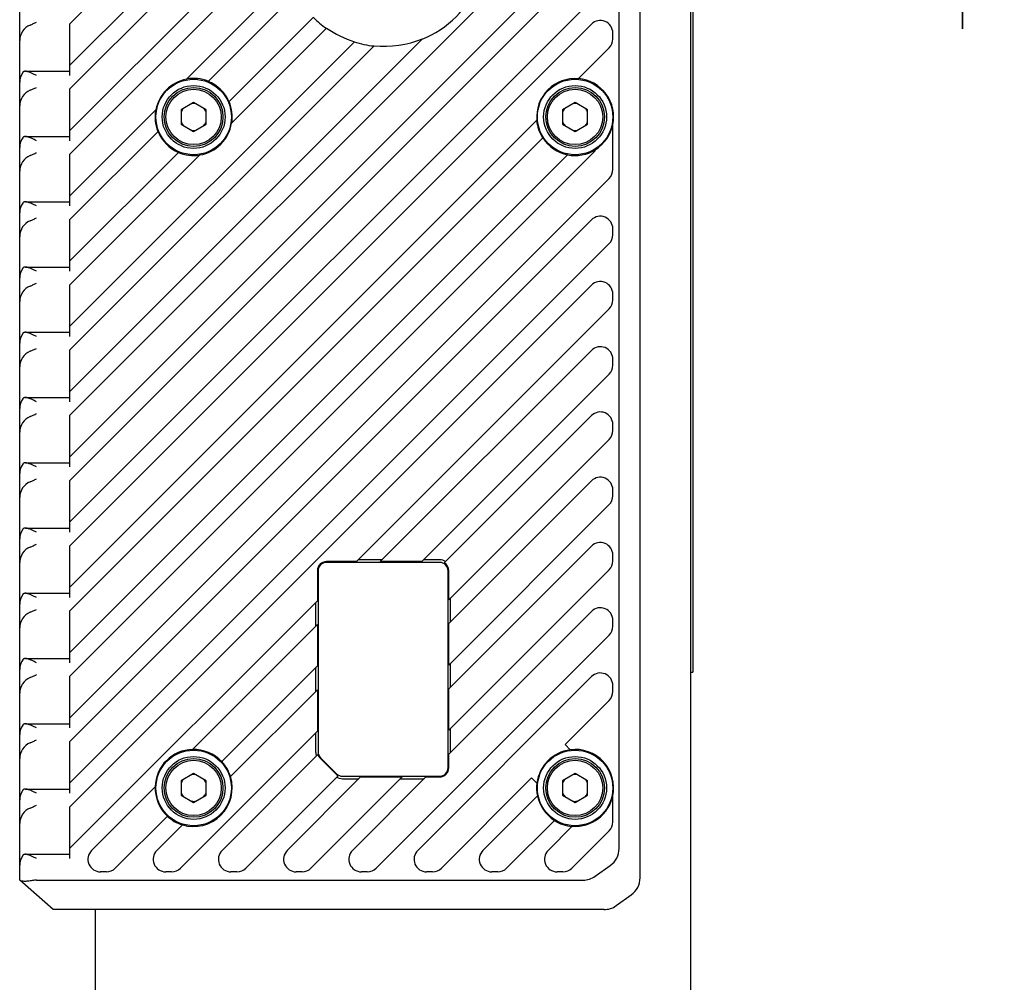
# Model space of a CAD drawing. Header units: millimetres. Extents: x 97 to 455, y 99 to 378.
# Tile 14 of 16: x 396 to 455, y 187 to 245. Entities that reach past the tile are written whole.
import ezdxf
from ezdxf.enums import TextEntityAlignment as Align

# ---------------------------------------------------------------- set-up
doc = ezdxf.new("R2010")
doc.units = ezdxf.units.MM
doc.header["$LTSCALE"] = 32.67
doc.layers.get('0').update_dxf_attribs({"linetype": 'CONTINUOUS'})
doc.layers.add('00_COMPONENTS', color=7, linetype='CONTINUOUS')
doc.layers.add('51__DRAFT_DIMS', color=7, linetype='CONTINUOUS')
doc.styles.get("Standard").update_dxf_attribs({"font": 'simfang.ttf'})
doc.dimstyles.new('DIMSTYLE_5', dxfattribs={"dimtxt": 3, "dimasz": 3, "dimexe": 2.5, "dimexo": 0.5, "dimgap": 0.75, "dimtad": 1, "dimlfac": 2, "dimdsep": 46, "dimtxsty": 'STANDARD', "dimblk": '_FILLED', "dimblk1": '_FILLED', "dimblk2": '_FILLED', "dimcen": 0.09, "dimclrt": 3, "dimazin": 2, "dimtp": 0.2, "dimtm": 0.2, "dimtfac": 1, "dimtofl": 0, "dimtmove": 0, "dimatfit": 3, "dimldrblk": '_FILLED', "dimfxl": 1, "dimtolj": 1, "dimarcsym": 0})

# ---------------------------------------------------------------- blocks, each defined once
blk = doc.blocks.new('_FILLED')
at = {"color": 0, "linetype": 'ByBlock'}
blk.add_solid([(0, 0), (-1, 0.167), (-1, -0.167)], dxfattribs=at)
blk = doc.blocks.new('*D8')
at = {"layer": '51__DRAFT_DIMS', "color": 4}
for p, q in [((452.002, 260.207), (452.002, 265.207)), ((452.002, 265.207), (452.002, 254.707)), ((418.027, 260.207), (454.502, 260.207)), ((452.002, 244.207), (452.002, 254.707)), ((418.027, 249.207), (454.502, 249.207)), ((452.002, 249.207), (452.002, 244.207))]:
    blk.add_line(p, q, dxfattribs=at)
at = {"layer": '51__DRAFT_DIMS', "color": 4, "xscale": 3, "yscale": 3, "zscale": 3}
for p, rotation in [((452.002, 260.207), 270), ((452.002, 249.207), 90)]:
    blk.add_blockref('_FILLED', p, dxfattribs=dict(at, rotation=rotation))
at = {"layer": '51__DRAFT_DIMS', "color": 3}
blk.add_text('22', height=3, rotation=90, dxfattribs=at).set_placement((451.252, 254.707), align=Align.CENTER)

msp = doc.modelspace()

# ---------------------------------------------------------------- linework, layer by layer
at = {"layer": '00_COMPONENTS', "color": 7}
for p, q in [((435.7772, 356.4716), (435.7772, 104.4416)), ((395.7772, 193.4566), (395.7772, 267.4566)), ((432.7772, 193.5999), (432.7772, 267.3134)), ((431.5272, 195.3499), (431.5272, 265.5634)), ((411.496, 257.2363), (398.7772, 244.5175)), ((435.9272, 255.3563), (435.9272, 205.8565)), ((411.496, 254.7614), (398.7772, 242.0426)), ((411.496, 253.3463), (398.7772, 240.6275)), ((429.8719, 252.2722), (398.7772, 221.1775)), ((411.496, 250.8714), (398.7772, 238.1526)), ((398.7772, 218.7026), (430.9326, 250.858)), ((411.496, 249.4563), (398.7772, 236.7375)), ((429.8719, 248.3822), (398.7772, 217.2875)), ((405.7225, 241.2079), (411.8076, 247.293)), ((398.7772, 214.8126), (430.9326, 246.968)), ((412.238, 246.3083), (407.0112, 241.0815)), ((408.2604, 239.8558), (413.3047, 244.9001)), ((398.7772, 241.4318), (398.7772, 244.5175)), ((429.8719, 244.4922), (398.7772, 213.3975)), ((408.4156, 238.5959), (414.0784, 244.2587)), ((431.1522, 243.6083), (431.1522, 243.9618)), ((398.7772, 222.5926), (419.8078, 243.6232)), ((398.7772, 226.4826), (415.7407, 243.4461)), ((416.9162, 243.2064), (398.7772, 225.0675)), ((429.095, 241.2404), (430.9326, 243.078)), ((396.1158, 241.6818), (398.7772, 241.6818)), ((398.7772, 237.5418), (398.7772, 240.6275)), ((406.1522, 239.8227), (405.4022, 239.3896)), ((406.9022, 239.3896), (406.1522, 239.8227)), ((428.9022, 239.8227), (428.1522, 239.3896)), ((429.6522, 239.3896), (428.9022, 239.8227)), ((398.7772, 234.2626), (403.9009, 239.3863)), ((405.4022, 239.3896), (405.4022, 238.5236)), ((406.9022, 238.5236), (406.9022, 239.3896)), ((428.1522, 239.3896), (428.1522, 238.5236)), ((429.6522, 238.5236), (429.6522, 239.3896)), ((398.7772, 210.9226), (426.6184, 238.7638)), ((405.4022, 238.5236), (406.1522, 238.0906)), ((406.1522, 238.0906), (406.9022, 238.5236)), ((428.1522, 238.5236), (428.9022, 238.0906)), ((428.9022, 238.0906), (429.6522, 238.5236)), ((431.1522, 235.8283), (431.1522, 238.5202)), ((404.0274, 238.0976), (398.7772, 232.8475)), ((396.1158, 237.7918), (398.7772, 237.7918)), ((426.9793, 237.7096), (398.7772, 209.5075)), ((430.1083, 236.9486), (398.7772, 205.6175)), ((398.7772, 230.3726), (405.253, 236.8484)), ((398.7772, 233.6518), (398.7772, 236.7375)), ((398.7772, 207.0326), (428.4536, 236.709)), ((398.7772, 228.9575), (406.513, 236.6933)), ((430.1083, 236.9486), (430.1083, 237.0077)), ((398.7772, 203.1426), (430.9326, 235.298)), ((396.1158, 233.9018), (398.7772, 233.9018)), ((398.7772, 229.7618), (398.7772, 232.8475)), ((429.8719, 232.8222), (398.7772, 201.7275)), ((431.1522, 231.9383), (431.1522, 232.2918)), ((398.7772, 199.2526), (430.9326, 231.408)), ((396.1158, 230.0118), (398.7772, 230.0118)), ((398.7772, 225.8718), (398.7772, 228.9575)), ((429.8719, 228.9322), (398.7772, 197.8375)), ((431.1522, 228.0483), (431.1522, 228.4018)), ((415.8641, 212.4495), (430.9326, 227.518)), ((396.1158, 226.1218), (398.7772, 226.1218)), ((398.7772, 221.9818), (398.7772, 225.0675)), ((417.2792, 212.4495), (429.8719, 225.0422)), ((431.1522, 224.1583), (431.1522, 224.5118)), ((419.7541, 212.4495), (430.9326, 223.628)), ((396.1158, 222.2318), (398.7772, 222.2318)), ((398.7772, 218.0918), (398.7772, 221.1775)), ((421.0973, 212.3776), (429.8719, 221.1522)), ((431.1522, 220.2683), (431.1522, 220.6218)), ((421.3701, 210.1755), (430.9326, 219.738)), ((396.1158, 218.3418), (398.7772, 218.3418)), ((398.7772, 214.2018), (398.7772, 217.2875)), ((421.3701, 208.7604), (429.8719, 217.2622)), ((431.1522, 216.3783), (431.1522, 216.7318)), ((421.3701, 206.2855), (430.9326, 215.848)), ((396.1158, 214.4518), (398.7772, 214.4518)), ((398.7772, 210.3118), (398.7772, 213.3975)), ((421.3701, 204.8704), (429.8719, 213.3722)), ((431.1522, 212.4883), (431.1522, 212.8418)), ((415.8641, 212.4495), (414.0772, 212.4495)), ((420.8272, 212.4066), (414.0772, 212.4066)), ((417.3864, 212.5566), (415.9712, 212.5566)), ((419.7541, 212.4495), (417.2792, 212.4495)), ((420.8272, 212.5566), (419.8612, 212.5566)), ((413.5344, 211.9066), (413.5344, 210.1198)), ((413.5772, 211.9066), (413.5772, 201.1137)), ((421.3272, 200.1566), (421.3272, 211.9066)), ((421.3701, 202.3955), (430.9326, 211.958)), ((421.3701, 210.1755), (421.3701, 211.9066)), ((396.1158, 210.5618), (398.7772, 210.5618)), ((421.4772, 208.8675), (421.4772, 210.2826)), ((398.7772, 195.3626), (413.5344, 210.1198)), ((413.4272, 210.0126), (413.4272, 208.5975)), ((398.7772, 206.4218), (398.7772, 209.5075)), ((421.3701, 200.9804), (429.8719, 209.4822)), ((413.5344, 208.7046), (406.0826, 201.2529)), ((413.5344, 208.7046), (413.5344, 206.2298)), ((421.3701, 206.2855), (421.3701, 208.7604)), ((431.1522, 208.5983), (431.1522, 208.9518)), ((417.0409, 194.1763), (430.9326, 208.068)), ((396.1158, 206.6718), (398.7772, 206.6718)), ((407.8303, 200.5257), (413.5344, 206.2298)), ((421.4772, 204.9775), (421.4772, 206.3926)), ((398.7772, 202.5318), (398.7772, 205.6175)), ((413.4272, 206.1226), (413.4272, 204.7075)), ((419.5167, 195.237), (429.8719, 205.5922)), ((435.7772, 205.8565), (435.9272, 205.8565)), ((431.1522, 204.7083), (431.1522, 205.0618)), ((408.351, 199.6313), (413.5344, 204.8146)), ((413.5344, 204.8146), (413.5344, 202.3398)), ((421.3701, 202.3955), (421.3701, 204.8704)), ((428.3011, 201.5465), (430.9326, 204.178)), ((396.1158, 202.7818), (398.7772, 202.7818)), ((405.3709, 194.1763), (413.5344, 202.3398)), ((413.4272, 202.2326), (413.4272, 201.1137)), ((421.4772, 201.0875), (421.4772, 202.5026)), ((398.7772, 198.6418), (398.7772, 201.7275)), ((428.6169, 201.2307), (428.3011, 201.5465)), ((413.5597, 200.9499), (407.8467, 195.237)), ((421.3701, 200.1566), (421.3701, 200.9804)), ((413.6934, 200.7299), (414.6505, 199.7728)), ((413.7237, 200.7602), (414.6808, 199.8031)), ((406.1522, 199.8227), (405.4022, 199.3896)), ((406.9022, 199.3896), (406.1522, 199.8227)), ((409.2609, 194.1763), (414.7681, 199.6835)), ((428.9022, 199.8227), (428.1522, 199.3896)), ((429.6522, 199.3896), (428.9022, 199.8227)), ((405.4022, 199.3896), (405.4022, 198.5236)), ((406.9022, 198.5236), (406.9022, 199.3896)), ((408.3489, 199.6292), (408.3506, 199.6308)), ((416.1135, 199.6138), (411.7367, 195.237)), ((413.1509, 194.1763), (418.5884, 199.6138)), ((415.0343, 199.6566), (420.8272, 199.6566)), ((415.0343, 199.5066), (416.0064, 199.5066)), ((415.6267, 195.237), (420.0035, 199.6138)), ((416.1135, 199.6138), (418.5884, 199.6138)), ((418.4812, 199.5066), (419.8964, 199.5066)), ((420.0035, 199.6138), (420.8272, 199.6138)), ((420.9309, 194.1763), (426.3123, 199.5577)), ((426.3123, 199.5577), (426.6281, 199.242)), ((428.1522, 199.3896), (428.1522, 198.5236)), ((429.6522, 198.5236), (429.6522, 199.3896)), ((396.1158, 198.8918), (398.7772, 198.8918)), ((400.0667, 195.237), (403.856, 199.0262)), ((405.4022, 198.5236), (406.1522, 198.0906)), ((406.1522, 198.0906), (406.9022, 198.5236)), ((423.4067, 195.237), (426.6585, 198.4888)), ((428.1522, 198.5236), (428.9022, 198.0906)), ((428.9022, 198.0906), (429.6522, 198.5236)), ((431.1522, 196.9283), (431.1522, 198.5202)), ((398.7772, 194.7518), (398.7772, 197.8375)), ((401.4809, 194.1763), (404.5832, 197.2786)), ((405.4775, 196.7578), (403.9567, 195.237)), ((405.4778, 196.7581), (405.4797, 196.76)), ((424.8209, 194.1763), (427.6692, 197.0246)), ((427.2967, 195.237), (428.7308, 196.6711)), ((428.7109, 194.1763), (430.9326, 196.398)), ((396.1158, 195.0018), (398.7772, 195.0018)), ((396.1162, 195.0018), (396.1158, 195.0018)), ((400.9506, 193.9566), (400.597, 193.9566)), ((404.8406, 193.9566), (404.487, 193.9566)), ((408.7306, 193.9566), (408.377, 193.9566)), ((412.6206, 193.9566), (412.267, 193.9566)), ((416.5106, 193.9566), (416.157, 193.9566)), ((420.4006, 193.9566), (420.047, 193.9566)), ((424.2906, 193.9566), (423.937, 193.9566)), ((428.1806, 193.9566), (427.827, 193.9566)), ((430.1032, 193.6895), (431.0038, 194.3327)), ((397.7772, 191.7066), (395.7772, 193.4566)), ((396.7772, 193.4566), (429.3766, 193.4566)), ((431.3532, 191.9395), (432.2538, 192.5827)), ((430.6266, 191.7066), (397.7777, 191.7066)), ((400.2772, 191.7066), (400.2772, 104.4416))]:
    msp.add_line(p, q, dxfattribs=at)
for centre, radius in [((406.1522, 238.9566), 2.25), ((406.1522, 238.9566), 1.875), ((428.9022, 238.9566), 2.25), ((428.9022, 238.9566), 1.875), ((406.1522, 238.9566), 1.75), ((406.1522, 238.9566), 1.65), ((428.9022, 238.9566), 1.75), ((428.9022, 238.9566), 1.65), ((406.1522, 198.9566), 2.25), ((428.9022, 198.9566), 2.25), ((406.1522, 198.9566), 1.875), ((406.1522, 198.9566), 1.75), ((406.1522, 198.9566), 1.65), ((428.9022, 198.9566), 1.875), ((428.9022, 198.9566), 1.75), ((428.9022, 198.9566), 1.65)]:
    msp.add_circle(centre, radius, dxfattribs=at)
for centre, radius, start, end in [((417.5272, 249.2066), 6.05, 291.798033, 338.201967), ((417.5309, 249.2111), 6.0558, 225.567213, 235.086653), ((430.4022, 243.9618), 0.75, 0, 135), ((417.5273, 249.207), 6.0316, 235.123937, 252.769582), ((417.5263, 249.202), 6.0452, 252.671587, 264.044871), ((417.5272, 249.2067), 6.0313, 264.184963, 292.216797), ((430.4022, 243.6083), 0.75, 315, 360), ((406.1522, 238.9566), 2.2919, 100.806112, 169.193888), ((406.1522, 238.9566), 2.3, 67.903307, 100.511547), ((406.1522, 238.9566), 2.2919, 23.099227, 67.988508), ((428.9022, 238.9566), 2.2919, 85.174226, 184.825774), ((428.9022, 238.9566), 2.3, 348.031254, 85.004821), ((406.1522, 238.9566), 0.8, 80.364135, 99.635865), ((406.1522, 238.9566), 2.3, 351.219849, 23.179967), ((428.9022, 238.9566), 0.8, 80.364135, 99.635865), ((406.1522, 238.9566), 2.3, 169.488453, 202.096693), ((406.1522, 238.9566), 0.8, 140.364135, 159.635865), ((406.1522, 238.9566), 0.8, 20.364135, 39.635865), ((428.9022, 238.9566), 0.8, 140.364135, 159.635865), ((428.9022, 238.9566), 0.8, 20.364135, 39.635865), ((406.1522, 238.9566), 0.8, 200.364135, 219.635865), ((406.1522, 238.9566), 2.2919, 279.056317, 350.943683), ((406.1522, 238.9566), 0.8, 320.364135, 339.635865), ((428.9022, 238.9566), 2.3, 184.995179, 213.007195), ((428.9022, 238.9566), 0.8, 200.364135, 219.635865), ((428.9022, 238.9566), 0.8, 320.364135, 339.635865), ((428.9022, 238.9566), 2.2919, 301.750626, 349.022797), ((406.1522, 238.9566), 2.2919, 202.011492, 246.900773), ((406.1522, 238.9566), 0.8, 260.364135, 279.635865), ((428.9022, 238.9566), 0.8, 260.364135, 279.635865), ((428.9022, 238.9566), 2.2919, 212.964366, 258.712561), ((406.1522, 238.9566), 2.3, 246.820033, 278.780151), ((428.9022, 238.9566), 2.3, 258.578621, 301.626387), ((430.4022, 235.8283), 0.75, 315, 360), ((430.4022, 232.2918), 0.75, 0, 135), ((430.4022, 231.9383), 0.75, 315, 360), ((430.4022, 228.4018), 0.75, 0, 135), ((430.4022, 228.0483), 0.75, 315, 360), ((430.4022, 224.5118), 0.75, 0, 135), ((430.4022, 224.1583), 0.75, 315, 360), ((430.4022, 220.6218), 0.75, 0, 135), ((430.4022, 220.2683), 0.75, 315, 360), ((430.4022, 216.7318), 0.75, 0, 135), ((430.4022, 216.3783), 0.75, 315, 360), ((430.4022, 212.8418), 0.75, 0, 135), ((414.0772, 211.9066), 0.5429, 90, 180), ((414.0772, 211.9066), 0.5, 90, 180), ((420.8272, 211.9066), 0.65, 57.622178, 90), ((420.8272, 211.9066), 0.5, 0, 90), ((420.8272, 211.9066), 0.5429, 0, 60.168002), ((430.4022, 212.4883), 0.75, 315, 360), ((430.4022, 208.9518), 0.75, 0, 135), ((430.4022, 208.5983), 0.75, 315, 360), ((430.4022, 205.0618), 0.75, 0, 135), ((430.4022, 204.7083), 0.75, 315, 360), ((406.1522, 198.9566), 2.3, 91.665412, 178.334588), ((406.1522, 198.9566), 2.2973, 43.077357, 91.736518), ((414.0772, 201.1137), 0.65, 180, 202.365766), ((414.0772, 201.1137), 0.5429, 197.561032, 225), ((414.0772, 201.1137), 0.5, 180, 225), ((428.9022, 198.9566), 2.2919, 97.151193, 172.848807), ((428.9022, 198.9566), 2.3, 348.031254, 97.307134), ((406.1522, 198.9566), 2.3, 17.058218, 43.079605), ((406.1522, 198.9566), 0.8, 80.364135, 99.635865), ((415.0343, 200.1566), 0.5429, 225, 240.634097), ((415.0343, 200.1566), 0.5, 225, 270), ((420.8272, 200.1566), 0.5429, 270, 360), ((420.8272, 200.1566), 0.5, 270, 360), ((428.9022, 198.9566), 0.8, 80.364135, 99.635865), ((406.1522, 198.9566), 0.8, 140.364135, 159.635865), ((406.1522, 198.9566), 2.2973, 252.977348, 17.022652), ((406.1522, 198.9566), 0.8, 20.364135, 39.635865), ((415.0343, 200.1566), 0.65, 238.007053, 270), ((428.9022, 198.9566), 2.3, 172.692866, 191.909001), ((428.9022, 198.9566), 0.8, 140.364135, 159.635865), ((428.9022, 198.9566), 0.8, 20.364135, 39.635865), ((406.1522, 198.9566), 2.2973, 178.263482, 226.922643), ((406.1522, 198.9566), 0.8, 200.364135, 219.635865), ((406.1522, 198.9566), 0.8, 320.364135, 339.635865), ((428.9022, 198.9566), 2.2919, 191.777524, 237.453979), ((428.9022, 198.9566), 0.8, 200.364135, 219.635865), ((428.9022, 198.9566), 2.2919, 265.711413, 349.022797), ((428.9022, 198.9566), 0.8, 320.364135, 339.635865), ((406.1522, 198.9566), 0.8, 260.364135, 279.635865), ((428.9022, 198.9566), 0.8, 260.364135, 279.635865), ((406.1522, 198.9566), 2.3, 226.920395, 252.941782), ((428.9022, 198.9566), 2.3, 237.409614, 265.538768), ((430.4022, 196.9283), 0.75, 315, 360), ((400.597, 194.7066), 0.75, 135, 270), ((404.487, 194.7066), 0.75, 135, 270), ((408.377, 194.7066), 0.75, 135, 270), ((412.267, 194.7066), 0.75, 135, 270), ((416.157, 194.7066), 0.75, 135, 270), ((420.047, 194.7066), 0.75, 135, 270), ((423.937, 194.7066), 0.75, 135, 270), ((427.827, 194.7066), 0.75, 135, 270), ((430.2772, 195.3499), 1.25, 305.537678, 360), ((400.9506, 194.7066), 0.75, 270, 315), ((404.8406, 194.7066), 0.75, 270, 315), ((408.7306, 194.7066), 0.75, 270, 315), ((412.6206, 194.7066), 0.75, 270, 315), ((416.5106, 194.7066), 0.75, 270, 315), ((420.4006, 194.7066), 0.75, 270, 315), ((424.2906, 194.7066), 0.75, 270, 315), ((428.1806, 194.7066), 0.75, 270, 315), ((429.3766, 194.7066), 1.25, 270, 305.537678), ((431.5272, 193.5999), 1.25, 305.537678, 360), ((430.6266, 192.9566), 1.25, 270, 305.537678)]:
    msp.add_arc(centre, radius, start, end, dxfattribs=at)
for centre, major_axis, ratio, start_param, end_param in [((396.7772, 243.5102), (0, 1), 1, 0.3850579, 1.5707963), ((396.7772, 241.0353), (1, 0), 1, 2.5311584, 3.1415927), ((396.7772, 239.6202), (1, 0), 1, 1.9558542, 3.1415927), ((396.7772, 237.1453), (1, 0), 1, 2.5311584, 3.1415927), ((396.7772, 235.7302), (1, 0), 1, 1.9558542, 3.1415927), ((396.7772, 233.2553), (1, 0), 1, 2.5311584, 3.1415927), ((396.7772, 231.8402), (1, 0), 1, 1.9558542, 3.1415927), ((396.7772, 229.3653), (1, 0), 1, 2.5311584, 3.1415927), ((396.7772, 227.9502), (0, 1), 1, 0.3850579, 1.5707963), ((396.7772, 225.4753), (0, 1), 1, 0.9603621, 1.5707963), ((396.7772, 224.0602), (1, 0), 1, 1.9558542, 3.1415927), ((396.7772, 224.0602), (0, 1), 1, 0.3850579, 1.5707963), ((396.7772, 221.5853), (1, 0), 1, 2.5311584, 3.1415927), ((396.7772, 220.1702), (1, 0), 1, 1.9558542, 3.1415927), ((396.7772, 217.6953), (1, 0), 1, 2.5311584, 3.1415927), ((396.7772, 216.2802), (0, 1), 1, 0.3850579, 1.5707963), ((396.7772, 213.8053), (0, 1), 1, 0.9603621, 1.5707963), ((396.7772, 213.8053), (1, 0), 1, 2.5311584, 3.1415927), ((396.7772, 212.3902), (0, 1), 1, 0.3850579, 1.5707963), ((396.7772, 209.9153), (1, 0), 1, 2.5311584, 3.1415927), ((396.7772, 208.5002), (0, 1), 1, 0.3850579, 1.5707963), ((396.7772, 206.0253), (1, 0), 1, 2.5311584, 3.1415927), ((396.7772, 204.6102), (1, 0), 1, 1.9558542, 3.1415927), ((396.7772, 202.1353), (0, 1), 1, 0.9603621, 1.5707963), ((396.7772, 200.7202), (1, 0), 1, 1.9558542, 3.1415927), ((396.7772, 198.2453), (1, 0), 1, 2.5311584, 3.1415927), ((396.7772, 196.8302), (1, 0), 1, 1.9558542, 3.1415927), ((396.7772, 194.3553), (1, 0), 1, 2.5311584, 3.1415927), ((396.7772, 192.7566), (1, 0), 0.7, 1.5707963, 1.8206395)]:
    msp.add_ellipse(centre, major_axis=major_axis, ratio=ratio, start_param=start_param, end_param=end_param, dxfattribs=at)
for points, knots in [([(396.4016, 244.437), (396.4647, 244.4626), (396.5906, 244.5204), (396.7143, 244.5823), (396.7772, 244.6138)], [0, 0, 0, 0, 0.4920265, 1, 1, 1, 1]), ([(396.1158, 241.6818), (396.1004, 241.6818), (396.0701, 241.6796), (396.0265, 241.6674), (395.9874, 241.644), (395.9667, 241.6213), (395.9578, 241.6086)], [0, 0, 0, 0, 0.2551292, 0.4994751, 0.7426572, 1, 1, 1, 1]), ([(396.7772, 241.4318), (396.72, 241.4604), (396.6071, 241.5169), (396.4654, 241.583), (396.3532, 241.6283), (396.272, 241.656), (396.1934, 241.6757), (396.1413, 241.6817), (396.1162, 241.6818)], [0, 0, 0, 0, 0.2697555, 0.5326199, 0.6588882, 0.7799293, 0.8941355, 1, 1, 1, 1]), ([(396.4016, 240.547), (396.4647, 240.5726), (396.5906, 240.6304), (396.7143, 240.6923), (396.7772, 240.7238)], [0, 0, 0, 0, 0.4920265, 1, 1, 1, 1]), ([(396.1158, 237.7918), (396.1004, 237.7918), (396.0701, 237.7896), (396.0265, 237.7774), (395.9874, 237.754), (395.9667, 237.7313), (395.9578, 237.7186)], [0, 0, 0, 0, 0.2551292, 0.4994751, 0.7426572, 1, 1, 1, 1]), ([(396.7772, 237.5418), (396.72, 237.5704), (396.6071, 237.6269), (396.4654, 237.693), (396.3532, 237.7383), (396.272, 237.766), (396.1934, 237.7857), (396.1413, 237.7917), (396.1162, 237.7918)], [0, 0, 0, 0, 0.2697555, 0.5326199, 0.6588882, 0.7799293, 0.8941355, 1, 1, 1, 1]), ([(396.4016, 236.657), (396.4647, 236.6826), (396.5906, 236.7404), (396.7143, 236.8023), (396.7772, 236.8338)], [0, 0, 0, 0, 0.4920265, 1, 1, 1, 1]), ([(396.1158, 233.9018), (396.1004, 233.9018), (396.0701, 233.8996), (396.0265, 233.8874), (395.9874, 233.864), (395.9667, 233.8413), (395.9578, 233.8286)], [0, 0, 0, 0, 0.2551292, 0.4994751, 0.7426572, 1, 1, 1, 1]), ([(396.7772, 233.6518), (396.72, 233.6804), (396.6071, 233.7369), (396.4654, 233.803), (396.3532, 233.8483), (396.272, 233.876), (396.1934, 233.8957), (396.1413, 233.9017), (396.1162, 233.9018)], [0, 0, 0, 0, 0.2697555, 0.5326199, 0.6588882, 0.7799293, 0.8941355, 1, 1, 1, 1]), ([(396.4016, 232.767), (396.4647, 232.7926), (396.5906, 232.8504), (396.7143, 232.9123), (396.7772, 232.9438)], [0, 0, 0, 0, 0.4920265, 1, 1, 1, 1]), ([(396.1158, 230.0118), (396.1004, 230.0118), (396.0701, 230.0096), (396.0265, 229.9974), (395.9874, 229.974), (395.9667, 229.9513), (395.9578, 229.9386)], [0, 0, 0, 0, 0.2551292, 0.4994751, 0.7426572, 1, 1, 1, 1]), ([(396.7772, 229.7618), (396.72, 229.7904), (396.6071, 229.8469), (396.4654, 229.913), (396.3532, 229.9583), (396.272, 229.986), (396.1934, 230.0057), (396.1413, 230.0117), (396.1162, 230.0118)], [0, 0, 0, 0, 0.2697555, 0.5326199, 0.6588882, 0.7799293, 0.8941355, 1, 1, 1, 1]), ([(396.4016, 228.877), (396.4647, 228.9026), (396.5906, 228.9604), (396.7143, 229.0223), (396.7772, 229.0538)], [0, 0, 0, 0, 0.4920265, 1, 1, 1, 1]), ([(396.1158, 226.1218), (396.1004, 226.1218), (396.0701, 226.1196), (396.0265, 226.1074), (395.9874, 226.084), (395.9667, 226.0613), (395.9578, 226.0486)], [0, 0, 0, 0, 0.2551292, 0.4994751, 0.7426572, 1, 1, 1, 1]), ([(396.7772, 225.8718), (396.72, 225.9004), (396.6071, 225.9569), (396.4654, 226.023), (396.3532, 226.0683), (396.272, 226.096), (396.1934, 226.1157), (396.1413, 226.1217), (396.1162, 226.1218)], [0, 0, 0, 0, 0.2697555, 0.5326199, 0.6588882, 0.7799293, 0.8941355, 1, 1, 1, 1]), ([(396.4016, 224.987), (396.4647, 225.0126), (396.5906, 225.0704), (396.7143, 225.1323), (396.7772, 225.1638)], [0, 0, 0, 0, 0.4920265, 1, 1, 1, 1]), ([(396.1158, 222.2318), (396.1004, 222.2318), (396.0701, 222.2296), (396.0265, 222.2174), (395.9874, 222.194), (395.9667, 222.1713), (395.9578, 222.1586)], [0, 0, 0, 0, 0.2551292, 0.4994751, 0.7426572, 1, 1, 1, 1]), ([(396.7772, 221.9818), (396.72, 222.0104), (396.6071, 222.0669), (396.4654, 222.133), (396.3532, 222.1783), (396.272, 222.206), (396.1934, 222.2257), (396.1413, 222.2317), (396.1162, 222.2318)], [0, 0, 0, 0, 0.2697555, 0.5326199, 0.6588882, 0.7799293, 0.8941355, 1, 1, 1, 1]), ([(396.4016, 221.097), (396.4647, 221.1226), (396.5906, 221.1804), (396.7143, 221.2423), (396.7772, 221.2738)], [0, 0, 0, 0, 0.4920265, 1, 1, 1, 1]), ([(396.1158, 218.3418), (396.1004, 218.3418), (396.0701, 218.3396), (396.0265, 218.3274), (395.9874, 218.304), (395.9667, 218.2813), (395.9578, 218.2686)], [0, 0, 0, 0, 0.2551292, 0.4994751, 0.7426572, 1, 1, 1, 1]), ([(396.7772, 218.0918), (396.72, 218.1204), (396.6071, 218.1769), (396.4654, 218.243), (396.3532, 218.2883), (396.272, 218.316), (396.1934, 218.3357), (396.1413, 218.3417), (396.1162, 218.3418)], [0, 0, 0, 0, 0.2697555, 0.5326199, 0.6588882, 0.7799293, 0.8941355, 1, 1, 1, 1]), ([(396.4016, 217.207), (396.4647, 217.2326), (396.5906, 217.2904), (396.7143, 217.3523), (396.7772, 217.3838)], [0, 0, 0, 0, 0.4920265, 1, 1, 1, 1]), ([(396.1158, 214.4518), (396.1004, 214.4518), (396.0701, 214.4496), (396.0265, 214.4374), (395.9874, 214.414), (395.9667, 214.3913), (395.9578, 214.3786)], [0, 0, 0, 0, 0.2551292, 0.4994751, 0.7426572, 1, 1, 1, 1]), ([(396.7772, 214.2018), (396.72, 214.2304), (396.6071, 214.2869), (396.4654, 214.353), (396.3532, 214.3983), (396.272, 214.426), (396.1934, 214.4457), (396.1413, 214.4517), (396.1162, 214.4518)], [0, 0, 0, 0, 0.2697555, 0.5326199, 0.6588882, 0.7799293, 0.8941355, 1, 1, 1, 1]), ([(396.4016, 213.317), (396.4647, 213.3426), (396.5906, 213.4004), (396.7143, 213.4623), (396.7772, 213.4938)], [0, 0, 0, 0, 0.4920265, 1, 1, 1, 1]), ([(396.1158, 210.5618), (396.1004, 210.5618), (396.0701, 210.5596), (396.0265, 210.5474), (395.9874, 210.524), (395.9667, 210.5013), (395.9578, 210.4886)], [0, 0, 0, 0, 0.2551292, 0.4994751, 0.7426572, 1, 1, 1, 1]), ([(396.7772, 210.3118), (396.72, 210.3404), (396.6071, 210.3969), (396.4654, 210.463), (396.3532, 210.5083), (396.272, 210.536), (396.1934, 210.5557), (396.1413, 210.5617), (396.1162, 210.5618)], [0, 0, 0, 0, 0.2697555, 0.5326199, 0.6588882, 0.7799293, 0.8941355, 1, 1, 1, 1]), ([(396.4016, 209.427), (396.4647, 209.4526), (396.5906, 209.5104), (396.7143, 209.5723), (396.7772, 209.6038)], [0, 0, 0, 0, 0.4920265, 1, 1, 1, 1]), ([(396.1158, 206.6718), (396.1004, 206.6718), (396.0701, 206.6696), (396.0265, 206.6574), (395.9874, 206.634), (395.9667, 206.6113), (395.9578, 206.5986)], [0, 0, 0, 0, 0.2551292, 0.4994751, 0.7426572, 1, 1, 1, 1]), ([(396.7772, 206.4218), (396.72, 206.4504), (396.6071, 206.5069), (396.4654, 206.573), (396.3532, 206.6183), (396.272, 206.646), (396.1934, 206.6657), (396.1413, 206.6717), (396.1162, 206.6718)], [0, 0, 0, 0, 0.2697555, 0.5326199, 0.6588882, 0.7799293, 0.8941355, 1, 1, 1, 1]), ([(396.4016, 205.537), (396.4647, 205.5626), (396.5906, 205.6204), (396.7143, 205.6823), (396.7772, 205.7138)], [0, 0, 0, 0, 0.4920265, 1, 1, 1, 1]), ([(396.1158, 202.7818), (396.1004, 202.7818), (396.0701, 202.7796), (396.0265, 202.7674), (395.9874, 202.744), (395.9667, 202.7213), (395.9578, 202.7086)], [0, 0, 0, 0, 0.2551292, 0.4994751, 0.7426572, 1, 1, 1, 1]), ([(396.7772, 202.5318), (396.72, 202.5604), (396.6071, 202.6169), (396.4654, 202.683), (396.3532, 202.7283), (396.272, 202.756), (396.1934, 202.7757), (396.1413, 202.7817), (396.1162, 202.7818)], [0, 0, 0, 0, 0.2697555, 0.5326199, 0.6588882, 0.7799293, 0.8941355, 1, 1, 1, 1]), ([(396.4016, 201.647), (396.4647, 201.6726), (396.5906, 201.7304), (396.7143, 201.7923), (396.7772, 201.8238)], [0, 0, 0, 0, 0.4920265, 1, 1, 1, 1]), ([(396.1158, 198.8918), (396.1004, 198.8918), (396.0701, 198.8896), (396.0265, 198.8774), (395.9874, 198.854), (395.9667, 198.8313), (395.9578, 198.8186)], [0, 0, 0, 0, 0.2551292, 0.4994751, 0.7426572, 1, 1, 1, 1]), ([(396.7772, 198.6418), (396.72, 198.6704), (396.6071, 198.7269), (396.4654, 198.793), (396.3532, 198.8383), (396.272, 198.866), (396.1934, 198.8857), (396.1413, 198.8917), (396.1162, 198.8918)], [0, 0, 0, 0, 0.2697555, 0.5326199, 0.6588882, 0.7799293, 0.8941355, 1, 1, 1, 1]), ([(396.4016, 197.757), (396.4647, 197.7826), (396.5906, 197.8404), (396.7143, 197.9023), (396.7772, 197.9338)], [0, 0, 0, 0, 0.4920265, 1, 1, 1, 1]), ([(396.1158, 195.0018), (396.1004, 195.0018), (396.0701, 194.9996), (396.0265, 194.9874), (395.9874, 194.964), (395.9667, 194.9413), (395.9578, 194.9286)], [0, 0, 0, 0, 0.2551291, 0.4994751, 0.7426563, 1, 1, 1, 1]), ([(396.7772, 194.7518), (396.72, 194.7804), (396.6071, 194.8369), (396.4654, 194.903), (396.3532, 194.9483), (396.272, 194.976), (396.1935, 194.9957), (396.1413, 195.0017), (396.1162, 195.0018)], [0, 0, 0, 0, 0.2697539, 0.5326171, 0.6588853, 0.7799267, 0.8941339, 1, 1, 1, 1]), ([(396.53, 193.4349), (396.4411, 193.419), (396.3121, 193.3996), (396.1467, 193.3881), (396.041, 193.3875), (395.9511, 193.3941), (395.8789, 193.4068), (395.831, 193.4219), (395.8031, 193.4359), (395.7927, 193.4431), (395.7885, 193.4467)], [0, 0, 0, 0, 0.3589315, 0.5181425, 0.659078, 0.7790563, 0.8763113, 0.9499555, 0.9779042, 1, 1, 1, 1])]:
    msp.add_open_spline(points, degree=3, knots=knots, dxfattribs=at)

# ---------------------------------------------------------------- dimensions: what is measured, and where the dimension line sits
at = {"layer": '51__DRAFT_DIMS', "color": 4}
dim = msp.add_linear_dim(base=(452.0017, 249.2066), p1=(417.5272, 260.2066), p2=(417.5272, 249.2066), angle=270, dimstyle='DIMSTYLE_5', dxfattribs=at)
dim.commit()
dim.dimension.update_dxf_attribs({"geometry": '*D8', "text_midpoint": (452.0017, 254.651), "dimtype": 160})

doc.saveas('drawing.dxf')
